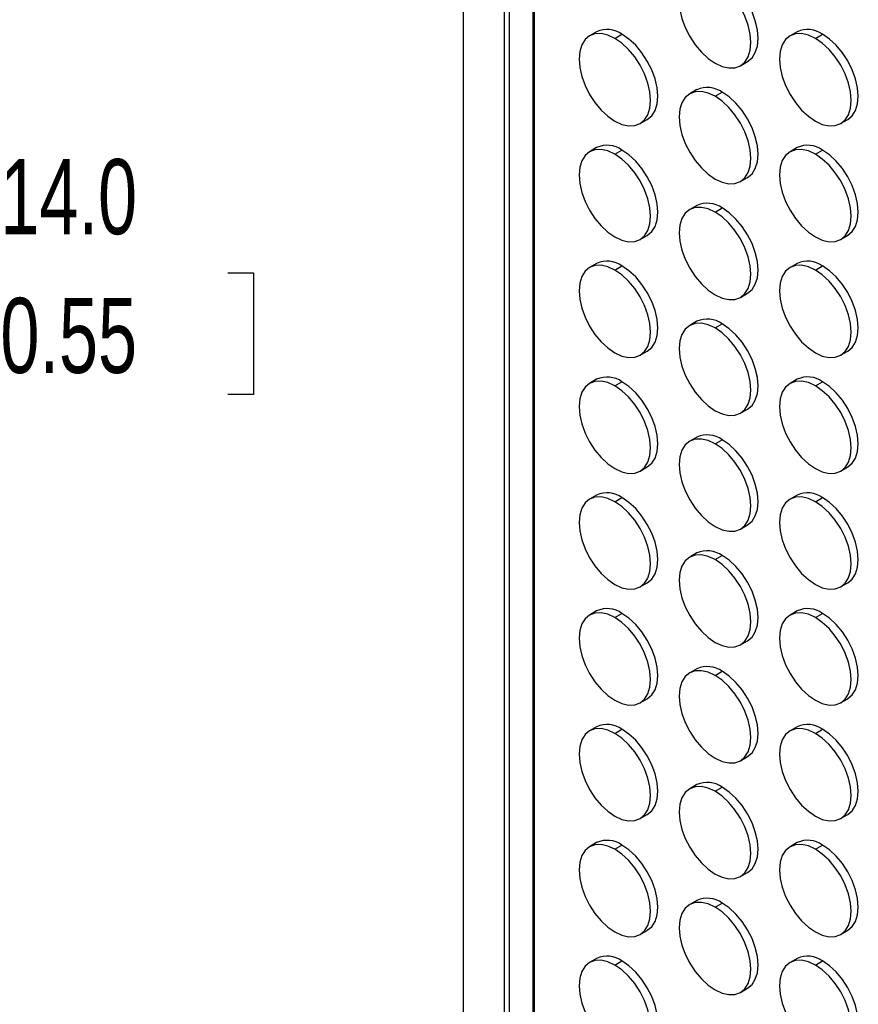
# Model space of a CAD drawing. Header units: millimetres. Extents: x 0 to 1956, y 0 to 1511.
# Tile 9 of 24: x 1301 to 1467, y 1007 to 1202. Entities that reach past the tile are written whole.
import ezdxf

# ---------------------------------------------------------------- set-up
doc = ezdxf.new("R2010")
doc.units = ezdxf.units.MM
doc.header["$LTSCALE"] = 7
doc.layers.add('DIMENSIONS', color=140, linetype='Continuous', lineweight=25)
doc.styles.add('SLDTEXTSTYLE0', font='TXT', dxfattribs={"width": 0.7})
doc.dimstyles.new('SLDDIMSTYLE0', dxfattribs={"dimtxt": 15.106055, "dimasz": 23.114, "dimexe": 0, "dimexo": 0.0625, "dimgap": 3.776514, "dimtad": 0, "dimtih": 1, "dimtoh": 1, "dimdec": 1, "dimrnd": 1e-09, "dimzin": 4, "dimdsep": 46, "dimtxsty": 'SLDTEXTSTYLE0', "dimsah": 1, "dimcen": 0.09, "dimadec": 0, "dimazin": 1, "dimtfac": 1, "dimtdec": 1, "dimtmove": 0, "dimatfit": 0, "dimfxl": 0, "dimfrac": 2, "dimtolj": 1, "dimtzin": 12, "dimarcsym": 0})

# ---------------------------------------------------------------- blocks, each defined once
blk = doc.blocks.new('_D_10')
at = {"layer": 'DIMENSIONS'}
for p, q in [((1220.15, 1060.12), (1220.15, 1173.96)), ((1234.15, 1090.62), (1234.15, 1173.96)), ((1220.15, 1151.73), (1175.7, 1151.73)), ((1234.15, 1151.73), (1276.89, 1151.73)), ((1297.36, 1151.73), (1292.29, 1151.73)), ((1292.29, 1151.73), (1292.29, 1127.72)), ((1342.25, 1151.73), (1347.32, 1151.73)), ((1347.32, 1151.73), (1347.32, 1127.72)), ((1292.29, 1127.72), (1297.36, 1127.72)), ((1347.32, 1127.72), (1342.25, 1127.72))]:
    blk.add_line(p, q, dxfattribs=at)
for points in [[(1220.15, 1151.73), (1197.04, 1155.29), (1197.04, 1148.18)], [(1234.15, 1151.73), (1257.27, 1148.18), (1257.27, 1155.29)]]:
    blk.add_solid(points, dxfattribs=at)
at = {"layer": 'DIMENSIONS', "char_height": 14.817, "attachment_point": 1, "style": 'SLDTEXTSTYLE0'}
for s, insert in [('14.0', (1297.36, 1174.21)), ('0.55', (1297.36, 1146.82))]:
    blk.add_mtext(s, dxfattribs=dict(at, insert=insert))

msp = doc.modelspace()

# ---------------------------------------------------------------- linework, layer by layer
for p, q in [((1388.81, 886.83), (1388.81, 1433.09)), ((1396.9, 891.5), (1396.9, 1408.95)), ((1397.83, 1406.21), (1397.83, 892.04)), ((1402.53, 1394.28), (1402.53, 894.75)), ((1402.78, 1392.17), (1402.78, 894.89)), ((1415.1, 1199.35), (1413.69, 1198.53)), ((1454.7, 1199.35), (1453.29, 1198.54)), ((1418.69, 1198.04), (1420.1, 1198.85)), ((1458.29, 1198.04), (1459.7, 1198.86)), ((1443.49, 1192.64), (1444.9, 1193.46)), ((1434.9, 1187.92), (1433.49, 1187.1)), ((1438.49, 1186.61), (1439.9, 1187.42)), ((1423.69, 1181.21), (1425.1, 1182.03)), ((1463.28, 1181.21), (1464.7, 1182.03)), ((1415.1, 1176.48), (1413.69, 1175.67)), ((1418.69, 1175.17), (1420.1, 1175.99)), ((1454.7, 1176.49), (1453.29, 1175.67)), ((1458.29, 1175.18), (1459.7, 1175.99)), ((1443.49, 1169.78), (1444.9, 1170.6)), ((1434.9, 1165.06), (1433.49, 1164.24)), ((1438.49, 1163.74), (1439.9, 1164.56)), ((1423.69, 1158.35), (1425.1, 1159.16)), ((1463.28, 1158.35), (1464.7, 1159.17)), ((1415.1, 1153.62), (1413.69, 1152.81)), ((1418.69, 1152.31), (1420.1, 1153.13)), ((1454.7, 1153.63), (1453.29, 1152.81)), ((1458.29, 1152.31), (1459.7, 1153.13)), ((1443.49, 1146.92), (1444.9, 1147.73)), ((1434.9, 1142.19), (1433.49, 1141.38)), ((1438.49, 1140.88), (1439.9, 1141.7)), ((1423.69, 1135.48), (1425.1, 1136.3)), ((1463.28, 1135.49), (1464.7, 1136.3)), ((1415.1, 1130.76), (1413.69, 1129.94)), ((1418.69, 1129.45), (1420.1, 1130.26)), ((1454.7, 1130.76), (1453.29, 1129.95)), ((1458.29, 1129.45), (1459.7, 1130.27)), ((1443.49, 1124.05), (1444.9, 1124.87)), ((1434.9, 1119.33), (1433.49, 1118.51)), ((1438.49, 1118.02), (1439.9, 1118.83)), ((1423.69, 1112.62), (1425.1, 1113.44)), ((1463.28, 1112.62), (1464.7, 1113.44)), ((1415.1, 1107.9), (1413.69, 1107.08)), ((1454.7, 1107.9), (1453.29, 1107.08)), ((1418.69, 1106.58), (1420.1, 1107.4)), ((1458.29, 1106.59), (1459.7, 1107.4)), ((1443.49, 1101.19), (1444.9, 1102.01)), ((1434.9, 1096.47), (1433.49, 1095.65)), ((1438.49, 1095.15), (1439.9, 1095.97)), ((1423.69, 1089.76), (1425.1, 1090.57)), ((1463.28, 1089.76), (1464.7, 1090.58)), ((1415.1, 1085.03), (1413.69, 1084.22)), ((1418.69, 1083.72), (1420.1, 1084.54)), ((1454.7, 1085.04), (1453.29, 1084.22)), ((1458.29, 1083.72), (1459.7, 1084.54)), ((1443.49, 1078.33), (1444.9, 1079.14)), ((1434.9, 1073.6), (1433.49, 1072.79)), ((1438.49, 1072.29), (1439.9, 1073.11)), ((1423.69, 1066.89), (1425.1, 1067.71)), ((1463.28, 1066.9), (1464.7, 1067.71)), ((1415.1, 1062.17), (1413.69, 1061.35)), ((1418.69, 1060.86), (1420.1, 1061.67)), ((1454.7, 1062.17), (1453.29, 1061.36)), ((1458.29, 1060.86), (1459.7, 1061.68)), ((1443.49, 1055.47), (1444.9, 1056.28)), ((1434.9, 1050.74), (1433.49, 1049.92)), ((1438.49, 1049.43), (1439.9, 1050.24)), ((1423.69, 1044.03), (1425.1, 1044.85)), ((1463.28, 1044.04), (1464.7, 1044.85)), ((1415.1, 1039.31), (1413.69, 1038.49)), ((1418.69, 1037.99), (1420.1, 1038.81)), ((1454.7, 1039.31), (1453.29, 1038.49)), ((1458.29, 1038), (1459.7, 1038.81)), ((1443.49, 1032.6), (1444.9, 1033.42)), ((1434.9, 1027.88), (1433.49, 1027.06)), ((1438.49, 1026.56), (1439.9, 1027.38)), ((1423.69, 1021.17), (1425.1, 1021.98)), ((1463.28, 1021.17), (1464.7, 1021.99)), ((1415.1, 1016.44), (1413.69, 1015.63)), ((1454.7, 1016.45), (1453.29, 1015.63)), ((1418.69, 1015.13), (1420.1, 1015.95)), ((1458.29, 1015.14), (1459.7, 1015.95)), ((1443.49, 1009.74), (1444.9, 1010.56))]:
    msp.add_line(p, q)
at = {"flags": 128}
for points in [[(1438.49, 1209.47), (1437.11, 1210.11), (1435.78, 1210.41), (1434.56, 1210.36), (1433.49, 1209.96), (1432.61, 1209.24), (1431.95, 1208.2), (1431.55, 1206.9), (1431.42, 1205.39), (1431.55, 1203.72), (1431.95, 1201.95), (1432.61, 1200.16), (1433.49, 1198.42), (1434.56, 1196.78), (1435.78, 1195.32), (1437.11, 1194.09), (1438.49, 1193.14)], [(1438.49, 1193.14), (1439.87, 1192.5), (1441.19, 1192.2), (1442.41, 1192.25), (1443.49, 1192.64), (1444.37, 1193.37), (1445.02, 1194.41), (1445.42, 1195.71), (1445.56, 1197.22), (1445.42, 1198.89), (1445.02, 1200.66), (1444.37, 1202.45), (1443.49, 1204.19), (1442.41, 1205.83), (1441.19, 1207.29), (1439.87, 1208.52), (1438.49, 1209.47)], [(1444.9, 1193.46), (1444.9, 1193.46), (1445.78, 1194.19), (1446.43, 1195.22), (1446.84, 1196.52), (1446.97, 1198.04), (1446.84, 1199.71), (1446.43, 1201.47), (1445.78, 1203.26), (1444.9, 1205.01), (1443.83, 1206.64), (1442.61, 1208.1), (1441.28, 1209.33), (1439.9, 1210.29)], [(1418.69, 1198.04), (1417.31, 1198.68), (1415.98, 1198.98), (1414.76, 1198.93), (1413.69, 1198.53), (1412.81, 1197.8), (1412.15, 1196.77), (1411.75, 1195.47), (1411.62, 1193.95), (1411.75, 1192.28), (1412.15, 1190.52), (1412.81, 1188.73), (1413.69, 1186.98), (1414.76, 1185.35), (1415.98, 1183.89), (1417.31, 1182.66), (1418.69, 1181.71)], [(1418.69, 1181.71), (1420.07, 1181.07), (1421.39, 1180.77), (1422.62, 1180.81), (1423.69, 1181.21), (1424.57, 1181.94), (1425.22, 1182.97), (1425.62, 1184.27), (1425.76, 1185.79), (1425.62, 1187.46), (1425.22, 1189.22), (1424.57, 1191.01), (1423.69, 1192.76), (1422.62, 1194.39), (1421.39, 1195.85), (1420.07, 1197.08), (1418.69, 1198.04)], [(1425.1, 1182.03), (1425.1, 1182.03), (1425.98, 1182.76), (1426.63, 1183.79), (1427.04, 1185.09), (1427.17, 1186.61), (1427.04, 1188.28), (1426.63, 1190.04), (1425.98, 1191.83), (1425.1, 1193.57), (1424.03, 1195.21), (1422.81, 1196.67), (1421.48, 1197.9), (1420.1, 1198.85)], [(1458.29, 1198.04), (1456.91, 1198.68), (1455.58, 1198.98), (1454.36, 1198.93), (1453.29, 1198.54), (1452.41, 1197.81), (1451.75, 1196.77), (1451.35, 1195.47), (1451.21, 1193.96), (1451.35, 1192.29), (1451.75, 1190.52), (1452.41, 1188.73), (1453.29, 1186.99), (1454.36, 1185.35), (1455.58, 1183.89), (1456.91, 1182.66), (1458.29, 1181.71)], [(1458.29, 1181.71), (1459.66, 1181.07), (1460.99, 1180.77), (1462.21, 1180.82), (1463.29, 1181.21), (1464.16, 1181.94), (1464.82, 1182.98), (1465.22, 1184.28), (1465.36, 1185.79), (1465.22, 1187.46), (1464.82, 1189.23), (1464.16, 1191.02), (1463.29, 1192.76), (1462.21, 1194.4), (1460.99, 1195.86), (1459.66, 1197.09), (1458.29, 1198.04)], [(1464.7, 1182.03), (1464.7, 1182.03), (1465.58, 1182.76), (1466.23, 1183.8), (1466.63, 1185.09), (1466.77, 1186.61), (1466.63, 1188.28), (1466.23, 1190.04), (1465.58, 1191.83), (1464.7, 1193.58), (1463.63, 1195.21), (1462.41, 1196.67), (1461.08, 1197.9), (1459.7, 1198.86)], [(1438.49, 1186.61), (1437.11, 1187.25), (1435.78, 1187.55), (1434.56, 1187.5), (1433.49, 1187.1), (1432.61, 1186.37), (1431.95, 1185.34), (1431.55, 1184.04), (1431.42, 1182.52), (1431.55, 1180.85), (1431.95, 1179.09), (1432.61, 1177.3), (1433.49, 1175.55), (1434.56, 1173.92), (1435.78, 1172.46), (1437.11, 1171.23), (1438.49, 1170.28)], [(1444.9, 1170.6), (1444.9, 1170.6), (1445.78, 1171.33), (1446.43, 1172.36), (1446.84, 1173.66), (1446.97, 1175.18), (1446.84, 1176.85), (1446.43, 1178.61), (1445.78, 1180.4), (1444.9, 1182.15), (1443.83, 1183.78), (1442.61, 1185.24), (1441.28, 1186.47), (1439.9, 1187.42)], [(1438.49, 1170.28), (1439.87, 1169.64), (1441.19, 1169.34), (1442.41, 1169.38), (1443.49, 1169.78), (1444.37, 1170.51), (1445.02, 1171.55), (1445.42, 1172.84), (1445.56, 1174.36), (1445.42, 1176.03), (1445.02, 1177.79), (1444.37, 1179.58), (1443.49, 1181.33), (1442.41, 1182.96), (1441.19, 1184.42), (1439.87, 1185.65), (1438.49, 1186.61)], [(1418.69, 1175.17), (1417.31, 1175.81), (1415.98, 1176.11), (1414.76, 1176.07), (1413.69, 1175.67), (1412.81, 1174.94), (1412.15, 1173.9), (1411.75, 1172.6), (1411.62, 1171.09), (1411.75, 1169.42), (1412.15, 1167.65), (1412.81, 1165.87), (1413.69, 1164.12), (1414.76, 1162.49), (1415.98, 1161.03), (1417.31, 1159.8), (1418.69, 1158.84)], [(1425.1, 1159.16), (1425.1, 1159.16), (1425.98, 1159.89), (1426.63, 1160.93), (1427.04, 1162.23), (1427.17, 1163.74), (1427.04, 1165.41), (1426.63, 1167.18), (1425.98, 1168.97), (1425.1, 1170.71), (1424.03, 1172.35), (1422.81, 1173.81), (1421.48, 1175.04), (1420.1, 1175.99)], [(1458.29, 1175.18), (1456.91, 1175.82), (1455.58, 1176.12), (1454.36, 1176.07), (1453.29, 1175.67), (1452.41, 1174.94), (1451.75, 1173.91), (1451.35, 1172.61), (1451.21, 1171.09), (1451.35, 1169.42), (1451.75, 1167.66), (1452.41, 1165.87), (1453.29, 1164.12), (1454.36, 1162.49), (1455.58, 1161.03), (1456.91, 1159.8), (1458.29, 1158.85)], [(1464.7, 1159.17), (1464.7, 1159.17), (1465.58, 1159.9), (1466.23, 1160.93), (1466.63, 1162.23), (1466.77, 1163.75), (1466.63, 1165.42), (1466.23, 1167.18), (1465.58, 1168.97), (1464.7, 1170.72), (1463.63, 1172.35), (1462.41, 1173.81), (1461.08, 1175.04), (1459.7, 1175.99)], [(1418.69, 1158.84), (1420.07, 1158.2), (1421.39, 1157.9), (1422.62, 1157.95), (1423.69, 1158.35), (1424.57, 1159.08), (1425.22, 1160.11), (1425.62, 1161.41), (1425.76, 1162.93), (1425.62, 1164.6), (1425.22, 1166.36), (1424.57, 1168.15), (1423.69, 1169.9), (1422.62, 1171.53), (1421.39, 1172.99), (1420.07, 1174.22), (1418.69, 1175.17)], [(1458.29, 1158.85), (1459.66, 1158.21), (1460.99, 1157.91), (1462.21, 1157.95), (1463.29, 1158.35), (1464.16, 1159.08), (1464.82, 1160.12), (1465.22, 1161.42), (1465.36, 1162.93), (1465.22, 1164.6), (1464.82, 1166.37), (1464.16, 1168.15), (1463.29, 1169.9), (1462.21, 1171.53), (1460.99, 1172.99), (1459.66, 1174.22), (1458.29, 1175.18)], [(1438.49, 1163.74), (1437.11, 1164.38), (1435.78, 1164.68), (1434.56, 1164.64), (1433.49, 1164.24), (1432.61, 1163.51), (1431.95, 1162.47), (1431.55, 1161.17), (1431.42, 1159.66), (1431.55, 1157.99), (1431.95, 1156.22), (1432.61, 1154.44), (1433.49, 1152.69), (1434.56, 1151.06), (1435.78, 1149.6), (1437.11, 1148.37), (1438.49, 1147.41)], [(1444.9, 1147.73), (1444.9, 1147.73), (1445.78, 1148.46), (1446.43, 1149.5), (1446.84, 1150.8), (1446.97, 1152.31), (1446.84, 1153.98), (1446.43, 1155.75), (1445.78, 1157.54), (1444.9, 1159.28), (1443.83, 1160.92), (1442.61, 1162.38), (1441.28, 1163.61), (1439.9, 1164.56)], [(1438.49, 1147.41), (1439.87, 1146.77), (1441.19, 1146.47), (1442.41, 1146.52), (1443.49, 1146.92), (1444.37, 1147.65), (1445.02, 1148.68), (1445.42, 1149.98), (1445.56, 1151.5), (1445.42, 1153.17), (1445.02, 1154.93), (1444.37, 1156.72), (1443.49, 1158.47), (1442.41, 1160.1), (1441.19, 1161.56), (1439.87, 1162.79), (1438.49, 1163.74)], [(1418.69, 1152.31), (1417.31, 1152.95), (1415.98, 1153.25), (1414.76, 1153.2), (1413.69, 1152.81), (1412.81, 1152.08), (1412.15, 1151.04), (1411.75, 1149.74), (1411.62, 1148.23), (1411.75, 1146.56), (1412.15, 1144.79), (1412.81, 1143), (1413.69, 1141.26), (1414.76, 1139.62), (1415.98, 1138.16), (1417.31, 1136.93), (1418.69, 1135.98)], [(1425.1, 1136.3), (1425.1, 1136.3), (1425.98, 1137.03), (1426.63, 1138.07), (1427.04, 1139.36), (1427.17, 1140.88), (1427.04, 1142.55), (1426.63, 1144.31), (1425.98, 1146.1), (1425.1, 1147.85), (1424.03, 1149.48), (1422.81, 1150.94), (1421.48, 1152.17), (1420.1, 1153.13)], [(1458.29, 1152.31), (1456.91, 1152.95), (1455.58, 1153.25), (1454.36, 1153.21), (1453.29, 1152.81), (1452.41, 1152.08), (1451.75, 1151.04), (1451.35, 1149.75), (1451.21, 1148.23), (1451.35, 1146.56), (1451.75, 1144.8), (1452.41, 1143.01), (1453.29, 1141.26), (1454.36, 1139.63), (1455.58, 1138.17), (1456.91, 1136.94), (1458.29, 1135.98)], [(1464.7, 1136.3), (1464.7, 1136.3), (1465.58, 1137.03), (1466.23, 1138.07), (1466.63, 1139.37), (1466.77, 1140.88), (1466.63, 1142.55), (1466.23, 1144.32), (1465.58, 1146.11), (1464.7, 1147.85), (1463.63, 1149.49), (1462.41, 1150.95), (1461.08, 1152.18), (1459.7, 1153.13)], [(1418.69, 1135.98), (1420.07, 1135.34), (1421.39, 1135.04), (1422.62, 1135.09), (1423.69, 1135.48), (1424.57, 1136.21), (1425.22, 1137.25), (1425.62, 1138.55), (1425.76, 1140.06), (1425.62, 1141.73), (1425.22, 1143.5), (1424.57, 1145.29), (1423.69, 1147.03), (1422.62, 1148.67), (1421.39, 1150.13), (1420.07, 1151.36), (1418.69, 1152.31)], [(1458.29, 1135.98), (1459.66, 1135.34), (1460.99, 1135.04), (1462.21, 1135.09), (1463.29, 1135.49), (1464.16, 1136.22), (1464.82, 1137.25), (1465.22, 1138.55), (1465.36, 1140.07), (1465.22, 1141.74), (1464.82, 1143.5), (1464.16, 1145.29), (1463.29, 1147.04), (1462.21, 1148.67), (1460.99, 1150.13), (1459.66, 1151.36), (1458.29, 1152.31)], [(1438.49, 1140.88), (1437.11, 1141.52), (1435.78, 1141.82), (1434.56, 1141.77), (1433.49, 1141.38), (1432.61, 1140.65), (1431.95, 1139.61), (1431.55, 1138.31), (1431.42, 1136.8), (1431.55, 1135.13), (1431.95, 1133.36), (1432.61, 1131.57), (1433.49, 1129.83), (1434.56, 1128.19), (1435.78, 1126.73), (1437.11, 1125.5), (1438.49, 1124.55)], [(1438.49, 1124.55), (1439.87, 1123.91), (1441.19, 1123.61), (1442.41, 1123.66), (1443.49, 1124.05), (1444.37, 1124.78), (1445.02, 1125.82), (1445.42, 1127.12), (1445.56, 1128.63), (1445.42, 1130.3), (1445.02, 1132.07), (1444.37, 1133.86), (1443.49, 1135.6), (1442.41, 1137.24), (1441.19, 1138.7), (1439.87, 1139.93), (1438.49, 1140.88)], [(1444.9, 1124.87), (1444.9, 1124.87), (1445.78, 1125.6), (1446.43, 1126.64), (1446.84, 1127.93), (1446.97, 1129.45), (1446.84, 1131.12), (1446.43, 1132.88), (1445.78, 1134.67), (1444.9, 1136.42), (1443.83, 1138.05), (1442.61, 1139.51), (1441.28, 1140.74), (1439.9, 1141.7)], [(1418.69, 1129.45), (1417.31, 1130.09), (1415.98, 1130.39), (1414.76, 1130.34), (1413.69, 1129.94), (1412.81, 1129.21), (1412.15, 1128.18), (1411.75, 1126.88), (1411.62, 1125.36), (1411.75, 1123.69), (1412.15, 1121.93), (1412.81, 1120.14), (1413.69, 1118.39), (1414.76, 1116.76), (1415.98, 1115.3), (1417.31, 1114.07), (1418.69, 1113.12)], [(1418.69, 1113.12), (1420.07, 1112.48), (1421.39, 1112.18), (1422.62, 1112.22), (1423.69, 1112.62), (1424.57, 1113.35), (1425.22, 1114.39), (1425.62, 1115.69), (1425.76, 1117.2), (1425.62, 1118.87), (1425.22, 1120.64), (1424.57, 1122.42), (1423.69, 1124.17), (1422.62, 1125.8), (1421.39, 1127.26), (1420.07, 1128.49), (1418.69, 1129.45)], [(1425.1, 1113.44), (1425.1, 1113.44), (1425.98, 1114.17), (1426.63, 1115.2), (1427.04, 1116.5), (1427.17, 1118.02), (1427.04, 1119.69), (1426.63, 1121.45), (1425.98, 1123.24), (1425.1, 1124.99), (1424.03, 1126.62), (1422.81, 1128.08), (1421.48, 1129.31), (1420.1, 1130.26)], [(1458.29, 1129.45), (1456.91, 1130.09), (1455.58, 1130.39), (1454.36, 1130.34), (1453.29, 1129.95), (1452.41, 1129.22), (1451.75, 1128.18), (1451.35, 1126.88), (1451.21, 1125.37), (1451.35, 1123.7), (1451.75, 1121.93), (1452.41, 1120.14), (1453.29, 1118.4), (1454.36, 1116.76), (1455.58, 1115.3), (1456.91, 1114.07), (1458.29, 1113.12)], [(1458.29, 1113.12), (1459.66, 1112.48), (1460.99, 1112.18), (1462.21, 1112.23), (1463.29, 1112.63), (1464.16, 1113.35), (1464.82, 1114.39), (1465.22, 1115.69), (1465.36, 1117.2), (1465.22, 1118.87), (1464.82, 1120.64), (1464.16, 1122.43), (1463.29, 1124.17), (1462.21, 1125.81), (1460.99, 1127.27), (1459.66, 1128.5), (1458.29, 1129.45)], [(1464.7, 1113.44), (1464.7, 1113.44), (1465.58, 1114.17), (1466.23, 1115.21), (1466.63, 1116.51), (1466.77, 1118.02), (1466.63, 1119.69), (1466.23, 1121.46), (1465.58, 1123.24), (1464.7, 1124.99), (1463.63, 1126.62), (1462.41, 1128.08), (1461.08, 1129.31), (1459.7, 1130.27)], [(1438.49, 1118.02), (1437.11, 1118.66), (1435.78, 1118.96), (1434.56, 1118.91), (1433.49, 1118.51), (1432.61, 1117.78), (1431.95, 1116.75), (1431.55, 1115.45), (1431.42, 1113.93), (1431.55, 1112.26), (1431.95, 1110.5), (1432.61, 1108.71), (1433.49, 1106.96), (1434.56, 1105.33), (1435.78, 1103.87), (1437.11, 1102.64), (1438.49, 1101.69)], [(1438.49, 1101.69), (1439.87, 1101.05), (1441.19, 1100.75), (1442.41, 1100.79), (1443.49, 1101.19), (1444.37, 1101.92), (1445.02, 1102.96), (1445.42, 1104.26), (1445.56, 1105.77), (1445.42, 1107.44), (1445.02, 1109.21), (1444.37, 1110.99), (1443.49, 1112.74), (1442.41, 1114.37), (1441.19, 1115.83), (1439.87, 1117.06), (1438.49, 1118.02)], [(1444.9, 1102.01), (1444.9, 1102.01), (1445.78, 1102.74), (1446.43, 1103.77), (1446.84, 1105.07), (1446.97, 1106.59), (1446.84, 1108.26), (1446.43, 1110.02), (1445.78, 1111.81), (1444.9, 1113.56), (1443.83, 1115.19), (1442.61, 1116.65), (1441.28, 1117.88), (1439.9, 1118.83)], [(1418.69, 1106.58), (1417.31, 1107.22), (1415.98, 1107.52), (1414.76, 1107.48), (1413.69, 1107.08), (1412.81, 1106.35), (1412.15, 1105.31), (1411.75, 1104.02), (1411.62, 1102.5), (1411.75, 1100.83), (1412.15, 1099.07), (1412.81, 1097.28), (1413.69, 1095.53), (1414.76, 1093.9), (1415.98, 1092.44), (1417.31, 1091.21), (1418.69, 1090.25)], [(1418.69, 1090.25), (1420.07, 1089.61), (1421.39, 1089.31), (1422.62, 1089.36), (1423.69, 1089.76), (1424.57, 1090.49), (1425.22, 1091.52), (1425.62, 1092.82), (1425.76, 1094.34), (1425.62, 1096.01), (1425.22, 1097.77), (1424.57, 1099.56), (1423.69, 1101.31), (1422.62, 1102.94), (1421.39, 1104.4), (1420.07, 1105.63), (1418.69, 1106.58)], [(1425.1, 1090.57), (1425.1, 1090.57), (1425.98, 1091.3), (1426.63, 1092.34), (1427.04, 1093.64), (1427.17, 1095.15), (1427.04, 1096.82), (1426.63, 1098.59), (1425.98, 1100.38), (1425.1, 1102.12), (1424.03, 1103.76), (1422.81, 1105.22), (1421.48, 1106.45), (1420.1, 1107.4)], [(1458.29, 1106.59), (1456.91, 1107.23), (1455.58, 1107.53), (1454.36, 1107.48), (1453.29, 1107.08), (1452.41, 1106.35), (1451.75, 1105.32), (1451.35, 1104.02), (1451.21, 1102.5), (1451.35, 1100.83), (1451.75, 1099.07), (1452.41, 1097.28), (1453.29, 1095.53), (1454.36, 1093.9), (1455.58, 1092.44), (1456.91, 1091.21), (1458.29, 1090.26)], [(1458.29, 1090.26), (1459.66, 1089.62), (1460.99, 1089.32), (1462.21, 1089.37), (1463.29, 1089.76), (1464.16, 1090.49), (1464.82, 1091.53), (1465.22, 1092.83), (1465.36, 1094.34), (1465.22, 1096.01), (1464.82, 1097.78), (1464.16, 1099.56), (1463.29, 1101.31), (1462.21, 1102.94), (1460.99, 1104.4), (1459.66, 1105.63), (1458.29, 1106.59)], [(1464.7, 1090.58), (1464.7, 1090.58), (1465.58, 1091.31), (1466.23, 1092.34), (1466.63, 1093.64), (1466.77, 1095.16), (1466.63, 1096.83), (1466.23, 1098.59), (1465.58, 1100.38), (1464.7, 1102.13), (1463.63, 1103.76), (1462.41, 1105.22), (1461.08, 1106.45), (1459.7, 1107.4)], [(1438.49, 1095.15), (1437.11, 1095.79), (1435.78, 1096.09), (1434.56, 1096.05), (1433.49, 1095.65), (1432.61, 1094.92), (1431.95, 1093.88), (1431.55, 1092.59), (1431.42, 1091.07), (1431.55, 1089.4), (1431.95, 1087.64), (1432.61, 1085.85), (1433.49, 1084.1), (1434.56, 1082.47), (1435.78, 1081.01), (1437.11, 1079.78), (1438.49, 1078.82)], [(1438.49, 1078.82), (1439.87, 1078.18), (1441.19, 1077.88), (1442.41, 1077.93), (1443.49, 1078.33), (1444.37, 1079.06), (1445.02, 1080.09), (1445.42, 1081.39), (1445.56, 1082.91), (1445.42, 1084.58), (1445.02, 1086.34), (1444.37, 1088.13), (1443.49, 1089.88), (1442.41, 1091.51), (1441.19, 1092.97), (1439.87, 1094.2), (1438.49, 1095.15)], [(1444.9, 1079.14), (1444.9, 1079.14), (1445.78, 1079.87), (1446.43, 1080.91), (1446.84, 1082.21), (1446.97, 1083.72), (1446.84, 1085.39), (1446.43, 1087.16), (1445.78, 1088.95), (1444.9, 1090.69), (1443.83, 1092.33), (1442.61, 1093.79), (1441.28, 1095.02), (1439.9, 1095.97)], [(1418.69, 1083.72), (1417.31, 1084.36), (1415.98, 1084.66), (1414.76, 1084.61), (1413.69, 1084.22), (1412.81, 1083.49), (1412.15, 1082.45), (1411.75, 1081.15), (1411.62, 1079.64), (1411.75, 1077.97), (1412.15, 1076.2), (1412.81, 1074.41), (1413.69, 1072.67), (1414.76, 1071.03), (1415.98, 1069.57), (1417.31, 1068.34), (1418.69, 1067.39)], [(1425.1, 1067.71), (1425.1, 1067.71), (1425.98, 1068.44), (1426.63, 1069.48), (1427.04, 1070.78), (1427.17, 1072.29), (1427.04, 1073.96), (1426.63, 1075.73), (1425.98, 1077.51), (1425.1, 1079.26), (1424.03, 1080.89), (1422.81, 1082.35), (1421.48, 1083.58), (1420.1, 1084.54)], [(1458.29, 1083.72), (1456.91, 1084.36), (1455.58, 1084.67), (1454.36, 1084.62), (1453.29, 1084.22), (1452.41, 1083.49), (1451.75, 1082.46), (1451.35, 1081.16), (1451.21, 1079.64), (1451.35, 1077.97), (1451.75, 1076.21), (1452.41, 1074.42), (1453.29, 1072.67), (1454.36, 1071.04), (1455.58, 1069.58), (1456.91, 1068.35), (1458.29, 1067.39)], [(1464.7, 1067.71), (1464.7, 1067.72), (1465.58, 1068.44), (1466.23, 1069.48), (1466.63, 1070.78), (1466.77, 1072.29), (1466.63, 1073.96), (1466.23, 1075.73), (1465.58, 1077.52), (1464.7, 1079.26), (1463.63, 1080.9), (1462.41, 1082.36), (1461.08, 1083.59), (1459.7, 1084.54)], [(1418.69, 1067.39), (1420.07, 1066.75), (1421.39, 1066.45), (1422.62, 1066.5), (1423.69, 1066.9), (1424.57, 1067.62), (1425.22, 1068.66), (1425.62, 1069.96), (1425.76, 1071.47), (1425.62, 1073.14), (1425.22, 1074.91), (1424.57, 1076.7), (1423.69, 1078.44), (1422.62, 1080.08), (1421.39, 1081.54), (1420.07, 1082.77), (1418.69, 1083.72)], [(1458.29, 1067.39), (1459.66, 1066.75), (1460.99, 1066.45), (1462.21, 1066.5), (1463.29, 1066.9), (1464.16, 1067.63), (1464.82, 1068.66), (1465.22, 1069.96), (1465.36, 1071.48), (1465.22, 1073.15), (1464.82, 1074.91), (1464.16, 1076.7), (1463.29, 1078.45), (1462.21, 1080.08), (1460.99, 1081.54), (1459.66, 1082.77), (1458.29, 1083.72)], [(1438.49, 1072.29), (1437.11, 1072.93), (1435.78, 1073.23), (1434.56, 1073.18), (1433.49, 1072.79), (1432.61, 1072.06), (1431.95, 1071.02), (1431.55, 1069.72), (1431.42, 1068.21), (1431.55, 1066.54), (1431.95, 1064.77), (1432.61, 1062.98), (1433.49, 1061.24), (1434.56, 1059.6), (1435.78, 1058.14), (1437.11, 1056.91), (1438.49, 1055.96)], [(1444.9, 1056.28), (1444.9, 1056.28), (1445.78, 1057.01), (1446.43, 1058.05), (1446.84, 1059.35), (1446.97, 1060.86), (1446.84, 1062.53), (1446.43, 1064.3), (1445.78, 1066.08), (1444.9, 1067.83), (1443.83, 1069.46), (1442.61, 1070.92), (1441.28, 1072.15), (1439.9, 1073.11)], [(1438.49, 1055.96), (1439.87, 1055.32), (1441.19, 1055.02), (1442.41, 1055.07), (1443.49, 1055.47), (1444.37, 1056.2), (1445.02, 1057.23), (1445.42, 1058.53), (1445.56, 1060.04), (1445.42, 1061.72), (1445.02, 1063.48), (1444.37, 1065.27), (1443.49, 1067.01), (1442.41, 1068.65), (1441.19, 1070.11), (1439.87, 1071.34), (1438.49, 1072.29)], [(1418.69, 1060.86), (1417.31, 1061.5), (1415.98, 1061.8), (1414.76, 1061.75), (1413.69, 1061.35), (1412.81, 1060.62), (1412.15, 1059.59), (1411.75, 1058.29), (1411.62, 1056.77), (1411.75, 1055.1), (1412.15, 1053.34), (1412.81, 1051.55), (1413.69, 1049.8), (1414.76, 1048.17), (1415.98, 1046.71), (1417.31, 1045.48), (1418.69, 1044.53)], [(1425.1, 1044.85), (1425.1, 1044.85), (1425.98, 1045.58), (1426.63, 1046.61), (1427.04, 1047.91), (1427.17, 1049.43), (1427.04, 1051.1), (1426.63, 1052.86), (1425.98, 1054.65), (1425.1, 1056.4), (1424.03, 1058.03), (1422.81, 1059.49), (1421.48, 1060.72), (1420.1, 1061.67)], [(1458.29, 1060.86), (1456.91, 1061.5), (1455.58, 1061.8), (1454.36, 1061.75), (1453.29, 1061.36), (1452.41, 1060.63), (1451.75, 1059.59), (1451.35, 1058.29), (1451.21, 1056.78), (1451.35, 1055.11), (1451.75, 1053.34), (1452.41, 1051.55), (1453.29, 1049.81), (1454.36, 1048.17), (1455.58, 1046.71), (1456.91, 1045.48), (1458.29, 1044.53)], [(1464.7, 1044.85), (1464.7, 1044.85), (1465.58, 1045.58), (1466.23, 1046.62), (1466.63, 1047.92), (1466.77, 1049.43), (1466.63, 1051.1), (1466.23, 1052.87), (1465.58, 1054.65), (1464.7, 1056.4), (1463.63, 1058.03), (1462.41, 1059.49), (1461.08, 1060.72), (1459.7, 1061.68)], [(1418.69, 1044.53), (1420.07, 1043.89), (1421.39, 1043.59), (1422.62, 1043.64), (1423.69, 1044.03), (1424.57, 1044.76), (1425.22, 1045.8), (1425.62, 1047.1), (1425.76, 1048.61), (1425.62, 1050.28), (1425.22, 1052.05), (1424.57, 1053.83), (1423.69, 1055.58), (1422.62, 1057.21), (1421.39, 1058.67), (1420.07, 1059.9), (1418.69, 1060.86)], [(1458.29, 1044.53), (1459.66, 1043.89), (1460.99, 1043.59), (1462.21, 1043.64), (1463.29, 1044.04), (1464.16, 1044.77), (1464.82, 1045.8), (1465.22, 1047.1), (1465.36, 1048.61), (1465.22, 1050.29), (1464.82, 1052.05), (1464.16, 1053.84), (1463.29, 1055.58), (1462.21, 1057.22), (1460.99, 1058.68), (1459.66, 1059.91), (1458.29, 1060.86)], [(1438.49, 1049.43), (1437.11, 1050.07), (1435.78, 1050.37), (1434.56, 1050.32), (1433.49, 1049.92), (1432.61, 1049.19), (1431.95, 1048.16), (1431.55, 1046.86), (1431.42, 1045.34), (1431.55, 1043.67), (1431.95, 1041.91), (1432.61, 1040.12), (1433.49, 1038.38), (1434.56, 1036.74), (1435.78, 1035.28), (1437.11, 1034.05), (1438.49, 1033.1)], [(1444.9, 1033.42), (1444.9, 1033.42), (1445.78, 1034.15), (1446.43, 1035.18), (1446.84, 1036.48), (1446.97, 1038), (1446.84, 1039.67), (1446.43, 1041.43), (1445.78, 1043.22), (1444.9, 1044.97), (1443.83, 1046.6), (1442.61, 1048.06), (1441.28, 1049.29), (1439.9, 1050.24)], [(1438.49, 1033.1), (1439.87, 1032.46), (1441.19, 1032.16), (1442.41, 1032.21), (1443.49, 1032.6), (1444.37, 1033.33), (1445.02, 1034.37), (1445.42, 1035.67), (1445.56, 1037.18), (1445.42, 1038.85), (1445.02, 1040.62), (1444.37, 1042.4), (1443.49, 1044.15), (1442.41, 1045.78), (1441.19, 1047.24), (1439.87, 1048.47), (1438.49, 1049.43)], [(1418.69, 1037.99), (1417.31, 1038.63), (1415.98, 1038.94), (1414.76, 1038.89), (1413.69, 1038.49), (1412.81, 1037.76), (1412.15, 1036.73), (1411.75, 1035.43), (1411.62, 1033.91), (1411.75, 1032.24), (1412.15, 1030.48), (1412.81, 1028.69), (1413.69, 1026.94), (1414.76, 1025.31), (1415.98, 1023.85), (1417.31, 1022.62), (1418.69, 1021.66)], [(1418.69, 1021.66), (1420.07, 1021.02), (1421.39, 1020.72), (1422.62, 1020.77), (1423.69, 1021.17), (1424.57, 1021.9), (1425.22, 1022.93), (1425.62, 1024.23), (1425.76, 1025.75), (1425.62, 1027.42), (1425.22, 1029.18), (1424.57, 1030.97), (1423.69, 1032.72), (1422.62, 1034.35), (1421.39, 1035.81), (1420.07, 1037.04), (1418.69, 1037.99)], [(1425.1, 1021.98), (1425.1, 1021.99), (1425.98, 1022.71), (1426.63, 1023.75), (1427.04, 1025.05), (1427.17, 1026.56), (1427.04, 1028.23), (1426.63, 1030), (1425.98, 1031.79), (1425.1, 1033.53), (1424.03, 1035.17), (1422.81, 1036.63), (1421.48, 1037.86), (1420.1, 1038.81)], [(1458.29, 1038), (1456.91, 1038.64), (1455.58, 1038.94), (1454.36, 1038.89), (1453.29, 1038.49), (1452.41, 1037.76), (1451.75, 1036.73), (1451.35, 1035.43), (1451.21, 1033.91), (1451.35, 1032.24), (1451.75, 1030.48), (1452.41, 1028.69), (1453.29, 1026.95), (1454.36, 1025.31), (1455.58, 1023.85), (1456.91, 1022.62), (1458.29, 1021.67)], [(1458.29, 1021.67), (1459.66, 1021.03), (1460.99, 1020.73), (1462.21, 1020.78), (1463.29, 1021.17), (1464.16, 1021.9), (1464.82, 1022.94), (1465.22, 1024.24), (1465.36, 1025.75), (1465.22, 1027.42), (1464.82, 1029.19), (1464.16, 1030.98), (1463.29, 1032.72), (1462.21, 1034.35), (1460.99, 1035.81), (1459.66, 1037.04), (1458.29, 1038)], [(1464.7, 1021.99), (1464.7, 1021.99), (1465.58, 1022.72), (1466.23, 1023.75), (1466.63, 1025.05), (1466.77, 1026.57), (1466.63, 1028.24), (1466.23, 1030), (1465.58, 1031.79), (1464.7, 1033.54), (1463.63, 1035.17), (1462.41, 1036.63), (1461.08, 1037.86), (1459.7, 1038.81)], [(1438.49, 1026.56), (1437.11, 1027.2), (1435.78, 1027.51), (1434.56, 1027.46), (1433.49, 1027.06), (1432.61, 1026.33), (1431.95, 1025.3), (1431.55, 1024), (1431.42, 1022.48), (1431.55, 1020.81), (1431.95, 1019.05), (1432.61, 1017.26), (1433.49, 1015.51), (1434.56, 1013.88), (1435.78, 1012.42), (1437.11, 1011.19), (1438.49, 1010.23)], [(1438.49, 1010.23), (1439.87, 1009.59), (1441.19, 1009.29), (1442.41, 1009.34), (1443.49, 1009.74), (1444.37, 1010.47), (1445.02, 1011.5), (1445.42, 1012.8), (1445.56, 1014.32), (1445.42, 1015.99), (1445.02, 1017.75), (1444.37, 1019.54), (1443.49, 1021.29), (1442.41, 1022.92), (1441.19, 1024.38), (1439.87, 1025.61), (1438.49, 1026.56)], [(1444.9, 1010.56), (1444.9, 1010.56), (1445.78, 1011.29), (1446.43, 1012.32), (1446.84, 1013.62), (1446.97, 1015.13), (1446.84, 1016.81), (1446.43, 1018.57), (1445.78, 1020.36), (1444.9, 1022.1), (1443.83, 1023.74), (1442.61, 1025.2), (1441.28, 1026.43), (1439.9, 1027.38)], [(1418.69, 1015.13), (1417.31, 1015.77), (1415.98, 1016.07), (1414.76, 1016.02), (1413.69, 1015.63), (1412.81, 1014.9), (1412.15, 1013.86), (1411.75, 1012.56), (1411.62, 1011.05), (1411.75, 1009.38), (1412.15, 1007.61), (1412.81, 1005.82), (1413.69, 1004.08), (1414.76, 1002.44), (1415.98, 1000.98), (1417.31, 999.75), (1418.69, 998.8)], [(1418.69, 998.8), (1420.07, 998.16), (1421.39, 997.86), (1422.62, 997.91), (1423.69, 998.31), (1424.57, 999.04), (1425.22, 1000.07), (1425.62, 1001.37), (1425.76, 1002.88), (1425.62, 1004.56), (1425.22, 1006.32), (1424.57, 1008.11), (1423.69, 1009.85), (1422.62, 1011.49), (1421.39, 1012.95), (1420.07, 1014.18), (1418.69, 1015.13)], [(1425.1, 999.12), (1425.1, 999.12), (1425.98, 999.85), (1426.63, 1000.89), (1427.04, 1002.19), (1427.17, 1003.7), (1427.04, 1005.37), (1426.63, 1007.14), (1425.98, 1008.92), (1425.1, 1010.67), (1424.03, 1012.3), (1422.81, 1013.76), (1421.48, 1014.99), (1420.1, 1015.95)], [(1458.29, 1015.14), (1456.91, 1015.77), (1455.58, 1016.08), (1454.36, 1016.03), (1453.29, 1015.63), (1452.41, 1014.9), (1451.75, 1013.87), (1451.35, 1012.57), (1451.21, 1011.05), (1451.35, 1009.38), (1451.75, 1007.62), (1452.41, 1005.83), (1453.29, 1004.08), (1454.36, 1002.45), (1455.58, 1000.99), (1456.91, 999.76), (1458.29, 998.8)], [(1458.29, 998.8), (1459.66, 998.16), (1460.99, 997.86), (1462.21, 997.91), (1463.29, 998.31), (1464.16, 999.04), (1464.82, 1000.07), (1465.22, 1001.37), (1465.36, 1002.89), (1465.22, 1004.56), (1464.82, 1006.32), (1464.16, 1008.11), (1463.29, 1009.86), (1462.21, 1011.49), (1460.99, 1012.95), (1459.66, 1014.18), (1458.29, 1015.14)], [(1464.7, 999.13), (1464.7, 999.13), (1465.58, 999.86), (1466.23, 1000.89), (1466.63, 1002.19), (1466.77, 1003.7), (1466.63, 1005.38), (1466.23, 1007.14), (1465.58, 1008.93), (1464.7, 1010.67), (1463.63, 1012.31), (1462.41, 1013.77), (1461.08, 1015), (1459.7, 1015.95)]]:
    msp.add_lwpolyline(points, dxfattribs=at)
for centre in [(1417.17, 1194.76), (1456.77, 1194.77), (1436.97, 1183.33), (1417.17, 1171.9), (1456.77, 1171.9), (1436.97, 1160.47), (1417.17, 1149.04), (1456.77, 1149.04), (1436.97, 1137.61), (1417.17, 1126.17), (1456.77, 1126.18), (1436.97, 1114.74), (1417.17, 1103.31), (1456.77, 1103.32), (1436.97, 1091.88), (1417.17, 1080.45), (1456.77, 1080.45), (1436.97, 1069.02), (1417.17, 1057.59), (1456.77, 1057.59), (1436.97, 1046.16), (1417.17, 1034.72), (1456.77, 1034.73), (1436.97, 1023.29), (1417.17, 1011.86), (1456.77, 1011.86)]:
    msp.add_arc(centre, 5.03, 54.3824, 114.3071)

# ---------------------------------------------------------------- dimensions: what is measured, and where the dimension line sits
at = {"layer": 'DIMENSIONS'}
dim = msp.add_linear_dim(base=(1234.15, 1151.73), p1=(1220.15, 1051.23), p2=(1234.15, 1081.73), angle=0, dimstyle='SLDDIMSTYLE0', dxfattribs=at)
dim.commit()
dim.dimension.update_dxf_attribs({"geometry": '_D_10', "text_midpoint": (1319.8, 1151.73), "dimtype": 160})

doc.saveas('drawing.dxf')
